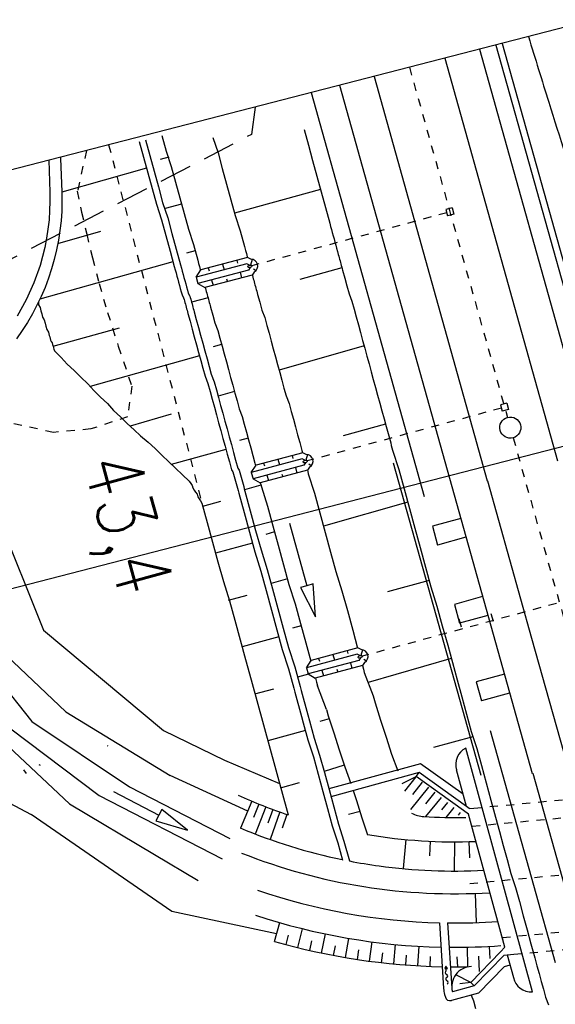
# Model space of a CAD drawing. Extents: x 447426 to 448116, y 440349 to 441552.
# Tile 79 of 96: x 447530 to 447563, y 441423 to 441484. Entities that reach past the tile are written whole.
import ezdxf

# ---------------------------------------------------------------- set-up
doc = ezdxf.new("R2010")
doc.units = 0
doc.header["$LTSCALE"] = 2
doc.header["$MEASUREMENT"] = 0
for name, pattern in [('ACAD_ISO03W100', [0.5, 0.25, -0.25]), ('ACAD_ISO05W100', [0.5, 0.25, -0.25]), ('ACAD_ISO10W100W', [0.5, 0.25, -0.25]), ('AUSGEZOGEN', [0]), ('GESTRICH-X2', [1.5, 1, -0.5]), ('PHANTOM', [2.5, 1.25, -0.25, 0.25, -0.25, 0.25, -0.25]), ('PUNKTX2', [0.5, 0.25, -0.25]), ('STRICHLINIEX2', [0.5, 0.25, -0.25])]:
    doc.linetypes.add(name, pattern=pattern)
doc.layers.get('0').update_dxf_attribs({"linetype": 'AUSGEZOGEN'})
for name, color, linetype in [('BOESCHG', 250, 'AUSGEZOGEN'), ('DB-Bahnachse', 7, 'CONTINUOUS'), ('DB-Bestand', 8, 'CONTINUOUS'), ('DB-Boeschungen', 15, 'CONTINUOUS'), ('DB-Gleisachsen', 7, 'CONTINUOUS'), ('DB-GRABEN', 15, 'AUSGEZOGEN'), ('DB-Ingenieurbauwerke', 15, 'CONTINUOUS'), ('DB-Kabelanlagen', 15, 'CONTINUOUS'), ('DB-LS-Wände', 15, 'CONTINUOUS'), ('DB-Wegboeschungen', 15, 'CONTINUOUS'), ('DB-Wege', 15, 'CONTINUOUS'), ('Planeinteilung', 250, 'CONTINUOUS'), ('RAHMEN', 7, 'AUSGEZOGEN'), ('STROMLTG', 4, 'AUSGEZOGEN')]:
    doc.layers.add(name, color=color, linetype=linetype)
doc.styles.add('ROMANS', font='romans.shx', dxfattribs={"width": 0.8})

# ---------------------------------------------------------------- blocks, each defined once
blk = doc.blocks.new('1135420')
blk.add_line((0, 297), (0, 0))
at = {"layer": 'RAHMEN'}
blk.add_line((25, 415), (25, 5), dxfattribs=at)

msp = doc.modelspace()

# ---------------------------------------------------------------- linework, layer by layer
at = {"layer": 'BOESCHG'}
msp.add_lwpolyline([(447561.361, 441482.501, 0.00146), (447562.612, 441478.459, 0.004755), (447564.688, 441472.034, 0.001644), (447570.93, 441453.526, 0.011246), (447571.501, 441451.968, 0.002982), (447573.818, 441446.158)], format="xyb", dxfattribs=at)
at = {"layer": 'DB-Bahnachse', "linetype": 'ACAD_ISO10W100W'}
for p, q in [((447554.023, 441480.612), (447560.069, 441459.034)), ((447560.419, 441457.782), (447569.027, 441427.14))]:
    msp.add_line(p, q, dxfattribs=at)
at = {"layer": 'DB-Bahnachse', "linetype": 'Continuous'}
msp.add_ellipse((447560.244, 441458.408), major_axis=(-0.46, 0.46), ratio=1, start_param=2.623338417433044, end_param=8.90652372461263, dxfattribs=at)
at = {"layer": 'DB-Bestand', "linetype": 'Continuous'}
for p, q in [((447528.635, 441452.945), (447531.469, 441445.924)), ((447525.833, 441446.434), (447530.753, 441440.302)), ((447531.469, 441445.924), (447538.863, 441439.741)), ((447532.844, 441440.889), (447528.771, 441444.743)), ((447532.844, 441440.889), (447539.264, 441436.969)), ((447530.753, 441440.302), (447536.768, 441436.269)), ((447528.369, 441439.633), (447533.061, 441435.228)), ((447529.366, 441439.913), (447534.893, 441435.742)), ((447538.863, 441439.741), (447542.631, 441437.915)), ((447535.44, 441438.78), (447535.4, 441438.8)), ((447542.631, 441437.915), (447546.01, 441436.481)), ((447530.223, 441437.316), (447530.4, 441437.1)), ((447531.181, 441437.651), (447531.265, 441437.608)), ((447544.052, 441434.773), (447539.264, 441436.969)), ((447535.786, 441435.993), (447538.577, 441434.528)), ((447536.768, 441436.269), (447542.961, 441433.085)), ((447534.893, 441435.742), (447542.484, 441431.84)), ((447529.342, 441435.298), (447530.701, 441434.566)), ((447533.061, 441435.228), (447538.3, 441432.1)), ((447538.763, 441434.882), (447538.577, 441434.528)), ((447540.348, 441433.598), (447538.763, 441434.882)), ((447539.382, 441428.603), (447530.701, 441434.566)), ((447538.577, 441434.528), (447538.391, 441434.174)), ((447538.391, 441434.174), (447540.348, 441433.598)), ((447538.3, 441432.1), (447541, 441430.5)), ((447545.83, 441427.21), (447539.382, 441428.603))]:
    msp.add_line(p, q, dxfattribs=at)
at = {"layer": 'DB-Bestand', "linetype": 'PHANTOM'}
msp.add_line((447559.806, 441426.801), (447559.753, 441426.994), dxfattribs=at)
at = {"layer": 'DB-Boeschungen', "linetype": 'Continuous'}
for p, q in [((447547.527, 441476.786), (447547.791, 441475.821)), ((447541.91, 441476.286), (447542.222, 441475.334)), ((447547.791, 441475.821), (447548.055, 441474.857)), ((447542.222, 441475.334), (447542.486, 441474.37)), ((447548.055, 441474.857), (447548.319, 441473.892)), ((447542.486, 441474.37), (447542.75, 441473.405)), ((447548.319, 441473.892), (447548.583, 441472.928)), ((447542.75, 441473.405), (447543.014, 441472.441)), ((447548.543, 441473.072), (447543.238, 441471.621)), ((447543.014, 441472.441), (447543.278, 441471.476)), ((447548.583, 441472.928), (447548.847, 441471.963)), ((447548.847, 441471.963), (447549.111, 441470.999)), ((447543.278, 441471.476), (447543.59, 441470.525)), ((447543.59, 441470.525), (447543.854, 441469.56)), ((447549.111, 441470.999), (447549.163, 441470.806)), ((447549.163, 441470.806), (447549.216, 441470.613)), ((447549.216, 441470.613), (447549.269, 441470.42)), ((447549.269, 441470.42), (447549.322, 441470.227)), ((447549.322, 441470.227), (447549.375, 441470.034)), ((447549.375, 441470.034), (447549.427, 441469.841)), ((447543.854, 441469.56), (447543.92, 441469.319)), ((447543.92, 441469.319), (447543.973, 441469.126)), ((447549.427, 441469.841), (447549.48, 441469.648)), ((447549.48, 441469.648), (447549.533, 441469.455)), ((447549.533, 441469.455), (447549.586, 441469.262)), ((447543.973, 441469.126), (447544.025, 441468.933)), ((447544.025, 441468.933), (447544.038, 441468.887)), ((447549.586, 441469.262), (447549.638, 441469.07)), ((447549.638, 441469.07), (447549.665, 441468.973)), ((447549.665, 441468.973), (447549.691, 441468.877)), ((447549.691, 441468.877), (447549.718, 441468.78)), ((447549.718, 441468.78), (447549.744, 441468.684)), ((447549.863, 441468.25), (447547.258, 441467.537)), ((447549.744, 441468.684), (447549.77, 441468.587)), ((447549.77, 441468.587), (447549.797, 441468.491)), ((447549.797, 441468.491), (447549.823, 441468.394)), ((447549.823, 441468.394), (447549.85, 441468.298)), ((447549.85, 441468.298), (447549.876, 441468.201)), ((447549.876, 441468.201), (447549.902, 441468.105)), ((447549.902, 441468.105), (447550.034, 441467.623)), ((447544.334, 441467.806), (447544.342, 441467.776)), ((447544.342, 441467.776), (447544.395, 441467.583)), ((447544.395, 441467.583), (447544.421, 441467.487)), ((447544.421, 441467.487), (447544.448, 441467.39)), ((447550.034, 441467.623), (447550.166, 441467.14)), ((447544.448, 441467.39), (447544.474, 441467.294)), ((447544.474, 441467.294), (447544.5, 441467.197)), ((447544.5, 441467.197), (447544.527, 441467.101)), ((447544.527, 441467.101), (447544.553, 441467.004)), ((447544.553, 441467.004), (447544.58, 441466.908)), ((447544.58, 441466.908), (447544.606, 441466.811)), ((447550.166, 441467.14), (447550.298, 441466.658)), ((447544.606, 441466.811), (447544.632, 441466.715)), ((447544.632, 441466.715), (447544.659, 441466.618)), ((447544.659, 441466.618), (447544.791, 441466.136)), ((447550.298, 441466.658), (447550.478, 441466.189)), ((447544.791, 441466.136), (447544.923, 441465.654)), ((447550.478, 441466.189), (447550.61, 441465.707)), ((447550.61, 441465.707), (447550.742, 441465.225)), ((447544.923, 441465.654), (447545.103, 441465.185)), ((447545.103, 441465.185), (447545.235, 441464.703)), ((447550.742, 441465.225), (447550.874, 441464.742)), ((447545.235, 441464.703), (447545.367, 441464.22)), ((447550.874, 441464.742), (447551.006, 441464.26)), ((447545.367, 441464.22), (447545.499, 441463.738)), ((447551.006, 441464.26), (447551.138, 441463.778)), ((447545.499, 441463.738), (447545.631, 441463.256)), ((447545.631, 441463.256), (447545.763, 441462.773)), ((447551.23, 441463.44), (447545.987, 441461.954)), ((447551.138, 441463.778), (447551.27, 441463.295)), ((447551.27, 441463.295), (447551.402, 441462.813)), ((447545.763, 441462.773), (447545.895, 441462.291)), ((447551.402, 441462.813), (447551.534, 441462.331)), ((447545.895, 441462.291), (447546.027, 441461.809)), ((447551.534, 441462.331), (447551.666, 441461.849)), ((447546.027, 441461.809), (447546.158, 441461.327)), ((447551.666, 441461.849), (447551.798, 441461.366)), ((447546.158, 441461.327), (447546.29, 441460.844)), ((447546.29, 441460.844), (447546.422, 441460.362)), ((447551.798, 441461.366), (447551.93, 441460.884)), ((447551.93, 441460.884), (447552.062, 441460.402)), ((447546.422, 441460.362), (447546.603, 441459.893)), ((447552.062, 441460.402), (447552.194, 441459.919)), ((447546.603, 441459.893), (447546.734, 441459.411)), ((447552.194, 441459.919), (447552.326, 441459.437)), ((447546.734, 441459.411), (447546.866, 441458.928)), ((447552.326, 441459.437), (447552.458, 441458.955)), ((447546.866, 441458.928), (447546.998, 441458.446)), ((447546.998, 441458.446), (447547.13, 441457.964)), ((447552.55, 441458.617), (447549.946, 441457.905)), ((447552.458, 441458.955), (447552.59, 441458.473)), ((447552.59, 441458.473), (447552.629, 441458.328)), ((447547.13, 441457.964), (447547.262, 441457.482)), ((447552.629, 441458.328), (447552.669, 441458.183)), ((447552.669, 441458.183), (447552.708, 441458.039)), ((447552.708, 441458.039), (447552.748, 441457.894)), ((447552.748, 441457.894), (447552.788, 441457.749)), ((447547.262, 441457.482), (447547.394, 441456.999)), ((447552.788, 441457.749), (447552.827, 441457.605)), ((447552.827, 441457.605), (447552.867, 441457.46)), ((447552.867, 441457.46), (447552.906, 441457.315)), ((447552.906, 441457.315), (447552.946, 441457.171)), ((447552.946, 441457.171), (447552.985, 441457.026)), ((447547.394, 441456.999), (447547.434, 441456.855)), ((447552.985, 441457.026), (447553.364, 441455.833)), ((447547.729, 441455.776), (447547.751, 441455.697)), ((447547.751, 441455.697), (447547.79, 441455.553)), ((447547.79, 441455.553), (447548.168, 441454.36)), ((447553.364, 441455.833), (447553.693, 441454.628)), ((447548.168, 441454.36), (447548.498, 441453.154)), ((447553.693, 441454.628), (447554.023, 441453.422)), ((447553.918, 441453.808), (447548.722, 441452.334)), ((447548.498, 441453.154), (447548.828, 441451.949)), ((447554.023, 441453.422), (447554.353, 441452.216)), ((447548.828, 441451.949), (447549.158, 441450.743)), ((447554.353, 441452.216), (447554.683, 441451.011)), ((447549.158, 441450.743), (447549.488, 441449.537)), ((447554.683, 441451.011), (447555.013, 441449.805)), ((447549.488, 441449.537), (447549.866, 441448.345)), ((447555.013, 441449.805), (447555.343, 441448.599)), ((447555.237, 441448.985), (447552.681, 441448.286)), ((447549.866, 441448.345), (447550.196, 441447.139)), ((447555.343, 441448.599), (447555.721, 441447.407)), ((447550.196, 441447.139), (447550.526, 441445.933)), ((447555.721, 441447.407), (447556.051, 441446.201)), ((447550.526, 441445.933), (447550.829, 441444.826)), ((447556.051, 441446.201), (447556.381, 441444.995)), ((447556.381, 441444.995), (447556.671, 441443.934)), ((447556.605, 441444.176), (447551.475, 441442.707)), ((447556.671, 441443.934), (447556.961, 441442.873)), ((447551.124, 441443.745), (447551.185, 441443.522)), ((447551.185, 441443.522), (447551.238, 441443.329)), ((447551.238, 441443.329), (447551.792, 441441.874)), ((447556.961, 441442.873), (447557.252, 441441.812)), ((447551.792, 441441.874), (447551.911, 441441.44)), ((447551.911, 441441.44), (447552.249, 441440.392)), ((447557.252, 441441.812), (447557.542, 441440.751)), ((447552.249, 441440.392), (447552.588, 441439.344)), ((447557.542, 441440.751), (447557.832, 441439.69)), ((447557.832, 441439.69), (447558.171, 441438.643)), ((447552.588, 441439.344), (447552.926, 441438.296)), ((447557.925, 441439.353), (447555.513, 441438.693)), ((447558.171, 441438.643), (447558.461, 441437.582)), ((447552.926, 441438.296), (447553.313, 441437.262)), ((447558.461, 441437.582), (447558.751, 441436.521)), ((447554.424, 441436.881), (447553.561, 441436.461)), ((447554.424, 441436.881), (447553.719, 441436.006)), ((447554.814, 441436.567), (447554.204, 441435.811)), ((447555.203, 441436.254), (447554.086, 441434.868)), ((447555.592, 441435.94), (447555.023, 441435.234)), ((447558.751, 441436.521), (447559.042, 441435.46)), ((447544.308, 441435.388), (447543.616, 441433.727)), ((447555.982, 441435.626), (447555.024, 441434.438)), ((447559.042, 441435.46), (447559.332, 441434.399)), ((447544.736, 441435.213), (447544.402, 441434.378)), ((447545.166, 441435.045), (447544.521, 441433.364)), ((447545.599, 441434.882), (447545.288, 441434.038)), ((447546.034, 441434.726), (447545.437, 441433.028)), ((447556.371, 441435.312), (447556.007, 441434.86)), ((447556.76, 441434.999), (447556.271, 441434.391)), ((447546.471, 441434.576), (447546.184, 441433.723)), ((447557.149, 441434.685), (447557.029, 441434.536)), ((447559.332, 441434.399), (447559.569, 441433.53)), ((447559.569, 441433.53), (447559.807, 441432.662)), ((447553.801, 441433.026), (447553.635, 441431.234)), ((447555.295, 441432.922), (447555.253, 441432.023)), ((447557.685, 441432.898), (447557.732, 441431.892)), ((447556.793, 441432.886), (447556.791, 441431.086)), ((447559.807, 441432.662), (447560.045, 441431.794)), ((447560.045, 441431.794), (447560.282, 441430.926)), ((447560.282, 441430.926), (447560.568, 441430.071)), ((447560.568, 441430.071), (447560.805, 441429.203)), ((447558.164, 441427.911), (447558.099, 441429.71)), ((447560.805, 441429.203), (447561.043, 441428.335)), ((447561.043, 441428.335), (447561.28, 441427.467)), ((447545.699, 441426.753), (447546.031, 441427.906)), ((447547.147, 441426.366), (447547.436, 441427.53)), ((447555.878, 441427.898), (447556.133, 441423.84)), ((447556.38, 441427.889), (447556.633, 441423.872)), ((447561.28, 441427.467), (447561.518, 441426.599)), ((447546.421, 441426.553), (447546.576, 441427.132)), ((447548.609, 441426.032), (447548.854, 441427.207)), ((447550.082, 441425.754), (447550.283, 441426.937)), ((447547.877, 441426.192), (447548.01, 441426.777)), ((447549.345, 441425.886), (447549.456, 441426.476)), ((447550.823, 441425.635), (447550.912, 441426.229)), ((447551.565, 441425.53), (447551.722, 441426.72)), ((447553.055, 441425.362), (447553.167, 441426.557)), ((447554.55, 441425.25), (447554.618, 441426.448)), ((447557.621, 441425.195), (447557.597, 441426.394)), ((447559.008, 441425.695), (447558.967, 441426.446)), ((447561.518, 441426.599), (447561.755, 441425.731)), ((447552.309, 441425.44), (447552.376, 441426.036)), ((447553.802, 441425.299), (447553.847, 441425.898)), ((447555.299, 441425.215), (447555.322, 441425.815)), ((447557.01, 441425.187), (447556.965, 441425.809)), ((447558.346, 441424.892), (447558.298, 441425.84)), ((447561.755, 441425.731), (447561.887, 441425.249)), ((447556.274, 441425.234), (447556.197, 441425.077)), ((447556.197, 441425.077), (447556.372, 441425.089)), ((447556.372, 441425.089), (447556.274, 441425.234)), ((447556.294, 441424.93), (447556.284, 441425.083)), ((447561.887, 441425.249), (447562.019, 441424.766)), ((447557.803, 441424.22), (447556.877, 441424.696)), ((447562.019, 441424.766), (447562.151, 441424.284)), ((447557.803, 441424.22), (447557.124, 441424.136)), ((447562.151, 441424.284), (447562.283, 441423.802)), ((447562.283, 441423.802), (447562.415, 441423.319)), ((447556.192, 441423.488), (447556.239, 441423.316)), ((447557.833, 441423.442), (447557.969, 441423.088)), ((447562.415, 441423.319), (447562.595, 441422.85)), ((447557.969, 441423.088), (447558.101, 441422.606))]:
    msp.add_line(p, q, dxfattribs=at)
for centre, major_axis, start_param, end_param in [((447556.812, 441465.386), (-22.981, 22.981), 1.932837, 2.034525), ((447555.035, 441436.441), (-1.414, 1.414), 1.902888, 2.294863), ((447556.812, 441465.386), (-21.92, 21.92), 2.294863, 2.378689), ((447556.812, 441465.386), (-24.254, 24.254), 1.960212, 2.152817), ((447556.812, 441465.386), (-22.981, 22.981), 2.189884, 2.396837), ((447556.812, 441465.386), (-9.302, 34.467), 2.501181, 2.939254), ((447556.812, 441465.386), (-24.254, 24.254), 2.165857, 2.220042), ((447556.812, 441465.386), (-24.254, 24.254), 2.220042, 2.408915), ((447556.812, 441465.386), (-9.785, 36.201), 2.547489, 2.852702), ((447556.812, 441465.386), (-10.407, 37.586), 2.551077, 2.849943), ((447556.812, 441465.386), (-26.517, 26.517), 2.344663, 2.427462), ((447556.812, 441465.386), (-10.571, 38.785), 2.595405, 2.8565), ((447556.812, 441465.386), (-27.577, 27.577), 2.347526, 2.429365), ((447556.812, 441465.386), (-28.426, 28.426), 2.349662, 2.376322), ((447557.88, 441423.95), (-0.884, 0.884), -0.759639, 1.035058), ((447556.812, 441465.386), (-28.426, 28.426), 2.351266, 2.37034), ((447556.343, 441424.831), (-0.0774, 0.0774), -0.328355, 2.031958), ((447556.37, 441424.428), (-0.0774, 0.0774), -0.328355, 2.031958), ((447556.273, 441424.624), (-0.0774, 0.0774), 2.813238, 5.17355), ((447557.88, 441423.95), (-1.237, 1.237), 0.848173, 1.052542), ((447556.3, 441424.22), (-0.0774, 0.0774), 2.813238, 5.17355), ((447556.529, 441423.396), (-0.212, 0.212), 1.052542, 2.623338)]:
    msp.add_ellipse(centre, major_axis=major_axis, ratio=1, start_param=start_param, end_param=end_param, dxfattribs=at)
at = {"layer": 'DB-Gleisachsen', "linetype": 'Continuous'}
for p, q in [((447556.203, 441481.173), (447563.157, 441456.351)), ((447551.844, 441480.051), (447558.824, 441455.137)), ((447558.831, 441455.138), (447561.554, 441445.435)), ((447561.554, 441445.435), (447566.86, 441426.533))]:
    msp.add_line(p, q, dxfattribs=at)
at = {"layer": 'DB-GRABEN', "linetype": 'Continuous'}
for p, q in [((447537.367, 441476.028), (447537.631, 441475.063)), ((447537.753, 441476.133), (447538.017, 441475.169)), ((447538.766, 441476.41), (447539.03, 441475.446)), ((447539.03, 441475.446), (447539.342, 441474.494)), ((447537.631, 441475.063), (447537.895, 441474.099)), ((447538.017, 441475.169), (447538.281, 441474.204)), ((447539.183, 441475.073), (447538.653, 441474.928)), ((447537.816, 441474.388), (447532.6, 441472.917)), ((447538.281, 441474.204), (447538.545, 441473.24)), ((447539.342, 441474.494), (447539.606, 441473.53)), ((447537.895, 441474.099), (447538.159, 441473.134)), ((447538.159, 441473.134), (447538.423, 441472.169)), ((447538.545, 441473.24), (447538.809, 441472.275)), ((447539.606, 441473.53), (447539.87, 441472.565)), ((447539.87, 441472.565), (447540.133, 441471.601)), ((447538.423, 441472.169), (447538.735, 441471.218)), ((447538.809, 441472.275), (447539.121, 441471.324)), ((447539.975, 441472.18), (447538.962, 441471.902)), ((447538.735, 441471.218), (447538.999, 441470.254)), ((447539.121, 441471.324), (447539.385, 441470.359)), ((447540.133, 441471.601), (447540.397, 441470.636)), ((447540.397, 441470.636), (447540.709, 441469.685)), ((447532.35, 441469.744), (447534.99, 441470.505)), ((447538.999, 441470.254), (447539.263, 441469.289)), ((447539.385, 441470.359), (447539.648, 441469.395)), ((447539.648, 441469.395), (447539.912, 441468.43)), ((447540.815, 441469.299), (447540.285, 441469.154)), ((447540.709, 441469.685), (447540.973, 441468.72)), ((447539.263, 441469.289), (447539.527, 441468.325)), ((447540.973, 441468.72), (447541.026, 441468.527)), ((447544.045, 441468.888), (447541.167, 441468.126)), ((447543.381, 441468.713), (447543.429, 441468.539)), ((447544.241, 441468.785), (447544.045, 441468.888)), ((447544.327, 441468.774), (447544.223, 441468.427)), ((447539.447, 441468.614), (447531.245, 441466.318)), ((447539.527, 441468.325), (447539.579, 441468.132)), ((447539.579, 441468.132), (447539.632, 441467.939)), ((447539.912, 441468.43), (447539.965, 441468.237)), ((447539.965, 441468.237), (447540.018, 441468.044)), ((447544.001, 441468.505), (447540.866, 441467.673)), ((447540.866, 441467.673), (447541.162, 441468.124)), ((447544.107, 441468.119), (447540.971, 441467.288)), ((447541.026, 441468.527), (447541.079, 441468.335)), ((447541.079, 441468.335), (447541.132, 441468.142)), ((447541.132, 441468.142), (447541.144, 441468.097)), ((447541.621, 441468.246), (447541.669, 441468.073)), ((447542.507, 441468.481), (447542.602, 441468.134)), ((447544.165, 441468.419), (447544.001, 441468.505)), ((447544.204, 441468.274), (447544.107, 441468.119)), ((447544.417, 441468.197), (447544.566, 441468.092)), ((447539.632, 441467.939), (447539.685, 441467.746)), ((447539.685, 441467.746), (447539.738, 441467.553)), ((447539.738, 441467.553), (447539.79, 441467.36)), ((447540.018, 441468.044), (447540.071, 441467.851)), ((447540.071, 441467.851), (447540.123, 441467.658)), ((447540.123, 441467.658), (447540.176, 441467.466)), ((447540.866, 441467.673), (447540.971, 441467.288)), ((447544.336, 441467.807), (447541.414, 441467.033)), ((447541.822, 441467.513), (447541.917, 441467.166)), ((447542.755, 441467.574), (447542.802, 441467.4)), ((447543.582, 441467.98), (447543.677, 441467.632)), ((447544.455, 441467.996), (447544.336, 441467.807)), ((447539.79, 441467.36), (447539.843, 441467.167)), ((447539.843, 441467.167), (447539.896, 441466.974)), ((447539.896, 441466.974), (447539.949, 441466.781)), ((447540.176, 441467.466), (447540.229, 441467.273)), ((447540.229, 441467.273), (447540.282, 441467.08)), ((447540.282, 441467.08), (447540.335, 441466.887)), ((447540.335, 441466.887), (447540.387, 441466.694)), ((447540.971, 441467.288), (447541.414, 441467.033)), ((447541.434, 441467.038), (447541.448, 441466.984)), ((447541.448, 441466.984), (447541.501, 441466.791)), ((447539.949, 441466.781), (447540.002, 441466.588)), ((447540.002, 441466.588), (447540.103, 441466.409)), ((447540.103, 441466.409), (447540.129, 441466.312)), ((447540.129, 441466.312), (447540.155, 441466.216)), ((447540.387, 441466.694), (447540.488, 441466.514)), ((447540.488, 441466.514), (447540.515, 441466.418)), ((447540.515, 441466.418), (447540.541, 441466.321)), ((447540.541, 441466.321), (447540.568, 441466.225)), ((447541.607, 441466.405), (447540.594, 441466.128)), ((447541.501, 441466.791), (447541.528, 441466.695)), ((447541.528, 441466.695), (447541.554, 441466.598)), ((447541.554, 441466.598), (447541.58, 441466.502)), ((447541.58, 441466.502), (447541.607, 441466.405)), ((447541.607, 441466.405), (447541.633, 441466.309)), ((447541.633, 441466.309), (447541.66, 441466.213)), ((447531.159, 441466.139), (447531.148, 441465.98)), ((447531.148, 441465.98), (447531.249, 441465.801)), ((447531.249, 441465.801), (447531.302, 441465.608)), ((447540.155, 441466.216), (447540.182, 441466.119)), ((447540.182, 441466.119), (447540.208, 441466.023)), ((447540.208, 441466.023), (447540.235, 441465.926)), ((447540.235, 441465.926), (447540.261, 441465.83)), ((447540.261, 441465.83), (447540.287, 441465.733)), ((447540.287, 441465.733), (447540.314, 441465.637)), ((447540.568, 441466.225), (447540.594, 441466.128)), ((447540.594, 441466.128), (447540.62, 441466.032)), ((447540.62, 441466.032), (447540.647, 441465.935)), ((447540.647, 441465.935), (447540.673, 441465.839)), ((447540.673, 441465.839), (447540.7, 441465.743)), ((447540.7, 441465.743), (447540.726, 441465.646)), ((447541.66, 441466.213), (447541.686, 441466.116)), ((447541.686, 441466.116), (447541.712, 441466.02)), ((447541.712, 441466.02), (447541.739, 441465.923)), ((447541.739, 441465.923), (447541.765, 441465.827)), ((447541.765, 441465.827), (447541.897, 441465.344)), ((447531.302, 441465.608), (447531.355, 441465.415)), ((447531.355, 441465.415), (447531.408, 441465.222)), ((447531.408, 441465.222), (447531.509, 441465.042)), ((447540.314, 441465.637), (447540.34, 441465.541)), ((447540.34, 441465.541), (447540.366, 441465.444)), ((447540.366, 441465.444), (447540.498, 441464.962)), ((447540.726, 441465.646), (447540.752, 441465.55)), ((447540.752, 441465.55), (447540.884, 441465.067)), ((447540.884, 441465.067), (447541.016, 441464.585)), ((447541.897, 441465.344), (447542.029, 441464.862)), ((447531.509, 441465.042), (447531.561, 441464.849)), ((447531.561, 441464.849), (447531.614, 441464.656)), ((447531.614, 441464.656), (447531.667, 441464.463)), ((447531.667, 441464.463), (447531.768, 441464.284)), ((447532.054, 441463.429), (447536.153, 441464.55)), ((447540.498, 441464.962), (447540.63, 441464.48)), ((447540.63, 441464.48), (447540.762, 441463.997)), ((447541.016, 441464.585), (447541.148, 441464.103)), ((447542.029, 441464.862), (447542.209, 441464.393)), ((447531.768, 441464.284), (447531.821, 441464.091)), ((447531.821, 441464.091), (447531.847, 441463.994)), ((447531.847, 441463.994), (447531.873, 441463.898)), ((447531.873, 441463.898), (447531.9, 441463.801)), ((447540.762, 441463.997), (447540.894, 441463.515)), ((447541.148, 441464.103), (447541.28, 441463.621)), ((447542.209, 441464.393), (447542.341, 441463.911)), ((447542.341, 441463.911), (447542.473, 441463.429)), ((447531.9, 441463.801), (447531.926, 441463.705)), ((447531.926, 441463.705), (447532.001, 441463.622)), ((447532.001, 441463.622), (447532.027, 441463.525)), ((447532.027, 441463.525), (447532.054, 441463.429)), ((447532.054, 441463.429), (447532.08, 441463.332)), ((447532.08, 441463.332), (447532.106, 441463.236)), ((447532.106, 441463.236), (447532.133, 441463.139)), ((447540.894, 441463.515), (447541.026, 441463.033)), ((447541.28, 441463.621), (447541.412, 441463.138)), ((447542.447, 441463.525), (447541.916, 441463.38)), ((447542.473, 441463.429), (447542.605, 441462.946)), ((447532.133, 441463.139), (447532.554, 441462.736)), ((447532.554, 441462.736), (447532.927, 441462.32)), ((447541.079, 441462.84), (447534.34, 441460.944)), ((447541.026, 441463.033), (447541.158, 441462.55)), ((447541.412, 441463.138), (447541.544, 441462.656)), ((447541.544, 441462.656), (447541.676, 441462.174)), ((447542.605, 441462.946), (447542.737, 441462.464)), ((447532.927, 441462.32), (447533.349, 441461.917)), ((447541.158, 441462.55), (447541.29, 441462.068)), ((447541.29, 441462.068), (447541.422, 441461.586)), ((447541.676, 441462.174), (447541.808, 441461.691)), ((447542.737, 441462.464), (447542.869, 441461.982)), ((447533.349, 441461.917), (447533.77, 441461.514)), ((447533.77, 441461.514), (447534.191, 441461.111)), ((447541.422, 441461.586), (447541.602, 441461.117)), ((447541.808, 441461.691), (447541.988, 441461.222)), ((447542.869, 441461.982), (447543.001, 441461.499)), ((447543.001, 441461.499), (447543.133, 441461.017)), ((447534.191, 441461.111), (447534.564, 441460.694)), ((447541.602, 441461.117), (447541.734, 441460.635)), ((447541.988, 441461.222), (447542.12, 441460.74)), ((447543.133, 441461.017), (447543.265, 441460.535)), ((447534.564, 441460.694), (447534.986, 441460.291)), ((447534.986, 441460.291), (447535.407, 441459.888)), ((447541.734, 441460.635), (447541.866, 441460.152)), ((447542.12, 441460.74), (447542.252, 441460.258)), ((447543.238, 441460.631), (447542.226, 441460.354)), ((447542.252, 441460.258), (447542.384, 441459.776)), ((447543.265, 441460.535), (447543.397, 441460.053)), ((447535.407, 441459.888), (447535.78, 441459.472)), ((447541.866, 441460.152), (447541.998, 441459.67)), ((447541.998, 441459.67), (447542.13, 441459.188)), ((447542.384, 441459.776), (447542.516, 441459.293)), ((447543.397, 441460.053), (447543.529, 441459.57)), ((447535.78, 441459.472), (447536.201, 441459.069)), ((447536.201, 441459.069), (447536.623, 441458.666)), ((447536.82, 441458.512), (447539.363, 441459.26)), ((447542.13, 441459.188), (447542.262, 441458.705)), ((447542.516, 441459.293), (447542.648, 441458.811)), ((447543.529, 441459.57), (447543.709, 441459.101)), ((447543.709, 441459.101), (447543.841, 441458.619)), ((447536.623, 441458.666), (447537.044, 441458.263)), ((447542.262, 441458.705), (447542.394, 441458.223)), ((447542.648, 441458.811), (447542.78, 441458.329)), ((447543.841, 441458.619), (447543.973, 441458.137)), ((447537.044, 441458.263), (447537.452, 441457.908)), ((447537.452, 441457.908), (447537.922, 441457.518)), ((447542.394, 441458.223), (447542.526, 441457.741)), ((447542.78, 441458.329), (447542.912, 441457.846)), ((447542.912, 441457.846), (447543.044, 441457.364)), ((447543.973, 441458.137), (447544.105, 441457.654)), ((447537.922, 441457.518), (447538.343, 441457.115)), ((447542.526, 441457.741), (447542.658, 441457.259)), ((447542.658, 441457.259), (447542.79, 441456.776)), ((447543.044, 441457.364), (447543.176, 441456.882)), ((447544.078, 441457.751), (447543.548, 441457.606)), ((447544.105, 441457.654), (447544.237, 441457.172)), ((447544.237, 441457.172), (447544.369, 441456.69)), ((447538.343, 441457.115), (447538.764, 441456.712)), ((447538.764, 441456.712), (447539.186, 441456.309)), ((447542.711, 441457.066), (447539.335, 441456.142)), ((447542.79, 441456.776), (447542.922, 441456.294)), ((447543.176, 441456.882), (447543.308, 441456.4)), ((447544.369, 441456.69), (447544.501, 441456.208)), ((447547.454, 441456.862), (447544.577, 441456.099)), ((447546.791, 441456.686), (447546.839, 441456.512)), ((447547.651, 441456.758), (447547.454, 441456.862)), ((447547.737, 441456.748), (447547.633, 441456.4)), ((447539.186, 441456.309), (447539.607, 441455.905)), ((447542.922, 441456.294), (447543.054, 441455.812)), ((447543.308, 441456.4), (447543.44, 441455.917)), ((447547.411, 441456.478), (447544.275, 441455.647)), ((447544.275, 441455.647), (447544.572, 441456.098)), ((447547.516, 441456.092), (447544.381, 441455.261)), ((447544.501, 441456.208), (447544.54, 441456.063)), ((447544.54, 441456.063), (447544.543, 441456.054)), ((447545.031, 441456.219), (447545.079, 441456.046)), ((447545.916, 441456.454), (447546.011, 441456.107)), ((447546.992, 441455.953), (447547.087, 441455.606)), ((447547.574, 441456.392), (447547.411, 441456.478)), ((447547.614, 441456.247), (447547.516, 441456.092)), ((447547.865, 441455.969), (447547.746, 441455.78)), ((447547.826, 441456.17), (447547.975, 441456.066)), ((447539.607, 441455.905), (447540.028, 441455.502)), ((447540.028, 441455.502), (447540.45, 441455.099)), ((447543.054, 441455.812), (447543.142, 441455.68)), ((447543.142, 441455.68), (447543.181, 441455.536)), ((447543.181, 441455.536), (447543.221, 441455.391)), ((447543.221, 441455.391), (447543.26, 441455.246)), ((447543.44, 441455.917), (447543.527, 441455.786)), ((447543.527, 441455.786), (447543.567, 441455.641)), ((447543.567, 441455.641), (447543.607, 441455.496)), ((447543.607, 441455.496), (447543.646, 441455.352)), ((447543.646, 441455.352), (447543.686, 441455.207)), ((447544.275, 441455.647), (447544.381, 441455.261)), ((447547.746, 441455.78), (447544.824, 441455.006)), ((447545.232, 441455.486), (447545.327, 441455.139)), ((447546.164, 441455.547), (447546.212, 441455.374)), ((447540.45, 441455.099), (447540.537, 441454.968)), ((447540.537, 441454.968), (447540.625, 441454.836)), ((447540.625, 441454.836), (447540.665, 441454.692)), ((447543.26, 441455.246), (447543.3, 441455.102)), ((447543.3, 441455.102), (447543.34, 441454.957)), ((447543.34, 441454.957), (447543.379, 441454.812)), ((447543.379, 441454.812), (447543.419, 441454.668)), ((447543.686, 441455.207), (447543.725, 441455.062)), ((447543.725, 441455.062), (447543.765, 441454.918)), ((447543.765, 441454.918), (447543.805, 441454.773)), ((447543.805, 441454.773), (447543.844, 441454.628)), ((447544.87, 441454.857), (447543.857, 441454.58)), ((447544.381, 441455.261), (447544.824, 441455.006)), ((447544.829, 441455.007), (447544.857, 441454.906)), ((447544.857, 441454.906), (447544.896, 441454.761)), ((447544.896, 441454.761), (447545.275, 441453.568)), ((447540.665, 441454.692), (447540.753, 441454.56)), ((447540.753, 441454.56), (447540.84, 441454.429)), ((447540.84, 441454.429), (447540.928, 441454.297)), ((447540.928, 441454.297), (447540.968, 441454.152)), ((447540.968, 441454.152), (447541.056, 441454.021)), ((447543.419, 441454.668), (447543.458, 441454.523)), ((447543.458, 441454.523), (447543.498, 441454.378)), ((447543.498, 441454.378), (447543.828, 441453.172)), ((447543.844, 441454.628), (447543.884, 441454.484)), ((447543.884, 441454.484), (447544.214, 441453.278)), ((447541.056, 441454.021), (447541.143, 441453.889)), ((447541.143, 441453.889), (447541.231, 441453.758)), ((447541.231, 441453.758), (447541.561, 441452.552)), ((447541.284, 441453.565), (447542.393, 441453.869)), ((447545.275, 441453.568), (447545.604, 441452.363)), ((447543.828, 441453.172), (447544.158, 441451.967)), ((447544.214, 441453.278), (447544.543, 441452.072)), ((447541.561, 441452.552), (447541.891, 441451.347)), ((447545.604, 441452.363), (447545.934, 441451.157)), ((447546.62, 441452.52), (447547.697, 441448.668)), ((447544.158, 441451.967), (447544.488, 441450.761)), ((447544.543, 441452.072), (447544.873, 441450.867)), ((447545.71, 441451.977), (447545.18, 441451.832)), ((447541.891, 441451.347), (447542.221, 441450.141)), ((447544.342, 441451.292), (447542.076, 441450.671)), ((447545.934, 441451.157), (447546.264, 441449.951)), ((447544.488, 441450.761), (447544.866, 441449.569)), ((447544.873, 441450.867), (447545.251, 441449.674)), ((447542.221, 441450.141), (447542.551, 441448.935)), ((447546.264, 441449.951), (447546.594, 441448.746)), ((447544.866, 441449.569), (447545.196, 441448.363)), ((447545.251, 441449.674), (447545.581, 441448.468)), ((447542.551, 441448.935), (447542.929, 441447.743)), ((447546.502, 441449.083), (447545.489, 441448.806)), ((447546.594, 441448.746), (447546.972, 441447.553)), ((447547.697, 441448.668), (447547.312, 441448.56)), ((447548.082, 441448.776), (447547.697, 441448.668)), ((447548.235, 441446.742), (447548.082, 441448.776)), ((447542.867, 441447.778), (447544.025, 441448.094)), ((447545.196, 441448.363), (447545.525, 441447.157)), ((447545.581, 441448.468), (447545.911, 441447.263)), ((447547.312, 441448.56), (447548.235, 441446.742)), ((447542.929, 441447.743), (447543.259, 441446.537)), ((447546.972, 441447.553), (447547.302, 441446.347)), ((447545.525, 441447.157), (447545.855, 441445.952)), ((447545.911, 441447.263), (447546.241, 441446.057)), ((447543.259, 441446.537), (447543.589, 441445.331)), ((447547.302, 441446.347), (447547.632, 441445.142)), ((447545.855, 441445.952), (447546.185, 441444.746)), ((447546.241, 441446.057), (447546.571, 441444.851)), ((447547.342, 441446.203), (447546.811, 441446.058)), ((447543.589, 441445.331), (447543.919, 441444.126)), ((447545.974, 441445.517), (447543.707, 441444.897)), ((447547.632, 441445.142), (447547.937, 441444.025)), ((447546.185, 441444.746), (447546.563, 441443.553)), ((447546.571, 441444.851), (447546.949, 441443.659)), ((447550.803, 441444.446), (447547.668, 441443.615)), ((447550.847, 441444.83), (447547.969, 441444.068)), ((447549.309, 441444.423), (447549.404, 441444.075)), ((447550.184, 441444.655), (447550.231, 441444.481)), ((447550.967, 441444.36), (447550.803, 441444.446)), ((447551.043, 441444.727), (447550.847, 441444.83)), ((447551.129, 441444.716), (447551.026, 441444.368)), ((447543.919, 441444.126), (447544.262, 441442.872)), ((447547.668, 441443.615), (447547.964, 441444.066)), ((447550.909, 441444.061), (447547.774, 441443.23)), ((447548.424, 441444.188), (447548.471, 441444.015)), ((447550.384, 441443.922), (447550.479, 441443.574)), ((447551.006, 441444.216), (447550.909, 441444.061)), ((447551.257, 441443.938), (447551.138, 441443.749)), ((447551.219, 441444.139), (447551.368, 441444.034)), ((447546.563, 441443.553), (447546.893, 441442.348)), ((447546.949, 441443.659), (447547.279, 441442.453)), ((447547.796, 441443.217), (447547.121, 441443.032)), ((447547.668, 441443.615), (447547.774, 441443.23)), ((447547.774, 441443.23), (447548.217, 441442.975)), ((447551.138, 441443.749), (447548.217, 441442.975)), ((447548.624, 441443.455), (447548.719, 441443.108)), ((447549.557, 441443.516), (447549.604, 441443.342)), ((447544.262, 441442.872), (447546.538, 441434.553)), ((447548.224, 441442.977), (447548.292, 441442.73)), ((447548.292, 441442.73), (447548.358, 441442.489)), ((447544.499, 441442.004), (447545.657, 441442.32)), ((447546.893, 441442.348), (447546.959, 441442.107)), ((447546.959, 441442.107), (447547.368, 441440.612)), ((447547.279, 441442.453), (447547.345, 441442.212)), ((447547.345, 441442.212), (447547.754, 441440.717)), ((447548.911, 441441.034), (447548.358, 441442.489)), ((447548.911, 441441.034), (447549.017, 441440.648)), ((447547.368, 441440.612), (447547.474, 441440.226)), ((447547.474, 441440.226), (447547.764, 441439.165)), ((447547.754, 441440.717), (447547.86, 441440.331)), ((447547.86, 441440.331), (447548.15, 441439.27)), ((447549.07, 441440.455), (447548.491, 441440.297)), ((447549.017, 441440.648), (447549.356, 441439.6)), ((447547.606, 441439.743), (447545.291, 441439.11)), ((447549.356, 441439.6), (447549.694, 441438.552)), ((447547.764, 441439.165), (447548.103, 441438.117)), ((447548.15, 441439.27), (447548.488, 441438.222)), ((447549.694, 441438.552), (447550.033, 441437.505)), ((447548.103, 441438.117), (447548.393, 441437.056)), ((447548.488, 441438.222), (447548.779, 441437.161)), ((447550.006, 441437.601), (447548.766, 441437.21)), ((447548.779, 441437.161), (447549.069, 441436.1)), ((447550.033, 441437.505), (447550.419, 441436.47)), ((447546.083, 441436.216), (447547.244, 441436.534)), ((447548.393, 441437.056), (447548.683, 441435.995)), ((447548.683, 441435.995), (447548.973, 441434.934)), ((447549.069, 441436.1), (447549.359, 441435.039)), ((447550.558, 441436.04), (447550.758, 441435.422)), ((447550.758, 441435.422), (447551.096, 441434.374)), ((447548.973, 441434.934), (447549.264, 441433.873)), ((447549.359, 441435.039), (447549.65, 441433.978)), ((447550.991, 441434.76), (447550.267, 441434.562)), ((447551.096, 441434.374), (447551.435, 441433.326)), ((447549.264, 441433.873), (447549.602, 441432.825)), ((447549.65, 441433.978), (447549.988, 441432.931)), ((447549.988, 441432.931), (447550.323, 441431.706)), ((447549.602, 441432.825), (447549.893, 441431.764))]:
    msp.add_line(p, q, dxfattribs=at)
at = {"layer": 'DB-GRABEN', "linetype": 'PUNKTX2'}
msp.add_line((447535.48, 441475.837), (447541.231, 441453.758), dxfattribs=at)
at = {"layer": 'DB-GRABEN', "linetype": 'Continuous'}
for centre in [(447544.185, 441468.346), (447547.594, 441456.319), (447550.987, 441444.288)]:
    msp.add_ellipse(centre, major_axis=(0.477, 0.131), ratio=0.878803, start_param=-1.223517, end_param=1.219229, dxfattribs=at)
at = {"layer": 'DB-Ingenieurbauwerke', "linetype": 'Continuous'}
for p, q in [((447558.334, 441481.721), (447569.585, 441441.559)), ((447549.713, 441479.502), (447561.592, 441437.101)), ((447556.66, 441471.948), (447556.274, 441471.843)), ((447556.274, 441471.843), (447556.379, 441471.457)), ((447556.66, 441471.948), (447556.765, 441471.562)), ((447556.765, 441471.562), (447556.379, 441471.457)), ((447560.032, 441459.911), (447559.646, 441459.806)), ((447559.646, 441459.806), (447559.751, 441459.42)), ((447560.032, 441459.911), (447560.137, 441459.525)), ((447560.137, 441459.525), (447559.751, 441459.42)), ((447557.184, 441452.807), (447555.447, 441452.332)), ((447555.447, 441452.332), (447555.764, 441451.174)), ((447557.5, 441451.649), (447555.764, 441451.174)), ((447558.535, 441447.993), (447556.799, 441447.518)), ((447556.799, 441447.518), (447557.116, 441446.36)), ((447558.852, 441446.835), (447557.116, 441446.36)), ((447559.881, 441443.209), (447558.145, 441442.734)), ((447558.145, 441442.734), (447558.462, 441441.576)), ((447560.198, 441442.052), (447558.462, 441441.576)), ((447561.602, 441423.647), (447557.494, 441438.656)), ((447554.713, 441437.695), (447549.056, 441436.147)), ((447554.616, 441437.151), (447549.188, 441435.665)), ((447554.442, 441436.906), (447554.616, 441437.151)), ((447557.541, 441435.067), (447554.616, 441437.151)), ((447557.335, 441435.827), (447554.713, 441437.695)), ((447557.544, 441435.065), (447556.929, 441437.312)), ((447557.363, 441434.826), (447554.442, 441436.906)), ((447561.632, 441437.112), (447586.087, 441349.807)), ((447557.674, 441434.59), (447557.363, 441434.826)), ((447559.914, 441426.405), (447557.674, 441434.59)), ((447559.914, 441426.405), (447559.64, 441426.1)), ((447557.803, 441424.22), (447559.64, 441426.1)), ((447558.018, 441424.011), (447559.863, 441425.899)), ((447559.863, 441425.899), (447560.048, 441425.916)), ((447560.048, 441425.916), (447560.431, 441424.516)), ((447558.28, 441423.564), (447559.862, 441425.183)), ((447560.222, 441425.281), (447559.862, 441425.183)), ((447558.018, 441424.011), (447556.669, 441423.641)), ((447558.018, 441424.011), (447557.803, 441424.22)), ((447558.28, 441423.564), (447556.608, 441423.106))]:
    msp.add_line(p, q, dxfattribs=at)
at = {"layer": 'DB-Ingenieurbauwerke', "linetype": 'ACAD_ISO03W100'}
for p, q in [((447556.326, 441471.65), (447544.315, 441468.38)), ((447559.699, 441459.613), (447547.725, 441456.353)), ((447563.082, 441447.579), (447551.117, 441444.322)), ((447557.986, 441434.964), (447575.275, 441436.573)), ((447557.877, 441433.849), (447575.974, 441435.533)), ((447557.71, 441434.939), (447557.541, 441435.067)), ((447557.71, 441434.939), (447557.986, 441434.964)), ((447559.753, 441426.994), (447577.85, 441428.678)), ((447560.452, 441425.954), (447577.741, 441427.563)), ((447560.048, 441425.916), (447560.452, 441425.954))]:
    msp.add_line(p, q, dxfattribs=at)
at = {"layer": 'DB-Ingenieurbauwerke', "linetype": 'ACAD_ISO05W100'}
msp.add_line((447557.753, 441430.323), (447578.368, 441432.241), dxfattribs=at)
at = {"layer": 'DB-Ingenieurbauwerke', "linetype": 'Continuous'}
for centre, major_axis, ratio, start_param, end_param in [((447544.185, 441468.346), (0.13, 0.035), 0.555556, 0, 6.283185), ((447550.987, 441444.288), (0.13, 0.035), 0.555556, 0, 6.283185), ((447558.006, 441437.65), (-0.798, 0.798), 1, -0.314873, 1.089434), ((447561.53, 441424.774), (-0.798, 0.798), 1, 1.01565, 2.419957)]:
    msp.add_ellipse(centre, major_axis=major_axis, ratio=ratio, start_param=start_param, end_param=end_param, dxfattribs=at)
msp.add_ellipse((447547.594, 441456.319), major_axis=(0.13, 0.035), ratio=0.555556, dxfattribs=at)
at = {"layer": 'DB-Kabelanlagen', "linetype": 'Continuous'}
for p, q in [((447559.738, 441482.083), (447566.659, 441457.381)), ((447559.351, 441481.983), (447566.308, 441457.151))]:
    msp.add_line(p, q, dxfattribs=at)
at = {"layer": 'DB-Kabelanlagen', "linetype": 'STRICHLINIEX2'}
for p, q in [((447559.041, 441446.962), (447559.177, 441446.481)), ((447557.068, 441446.617), (447557.257, 441445.943))]:
    msp.add_line(p, q, dxfattribs=at)
at = {"layer": 'DB-LS-Wände', "linetype": 'Continuous'}
for p, q in [((447547.969, 441479.053), (447554.942, 441454.163)), ((447553.02, 441456.229), (447558.417, 441437.002)), ((447558.995, 441439.752), (447563.009, 441425.452))]:
    msp.add_line(p, q, dxfattribs=at)
at = {"layer": 'DB-Wegboeschungen', "linetype": 'Continuous'}
for p, q in [((447532.512, 441475.073), (447532.516, 441474.984)), ((447532.516, 441474.984), (447532.559, 441473.964)), ((447532.559, 441473.964), (447532.593, 441472.943)), ((447532.593, 441472.943), (447532.595, 441472.871)), ((447532.595, 441472.871), (447532.6, 441472.31)), ((447532.584, 441471.749), (447532.543, 441471.146)), ((447532.6, 441472.31), (447532.584, 441471.749)), ((447532.543, 441471.146), (447532.476, 441470.546)), ((447532.476, 441470.546), (447532.384, 441469.949)), ((447532.384, 441469.949), (447532.267, 441469.356)), ((447532.267, 441469.356), (447532.126, 441468.769)), ((447532.126, 441468.769), (447531.96, 441468.188)), ((447531.96, 441468.188), (447531.77, 441467.614)), ((447531.77, 441467.614), (447531.557, 441467.049)), ((447531.557, 441467.049), (447531.32, 441466.493)), ((447531.32, 441466.493), (447531.061, 441465.948)), ((447531.061, 441465.948), (447530.778, 441465.413)), ((447530.778, 441465.413), (447530.474, 441464.891)), ((447530.474, 441464.891), (447530.149, 441464.383)), ((447530.149, 441464.383), (447529.802, 441463.888))]:
    msp.add_line(p, q, dxfattribs=at)
at = {"layer": 'DB-Wege', "linetype": 'PUNKTX2'}
for p, q in [((447534.112, 441475.485), (447533.538, 441472.882)), ((447533.545, 441472.969), (447533.807, 441471.687)), ((447533.807, 441471.687), (447534.132, 441470.324)), ((447534.132, 441470.324), (447534.474, 441468.872)), ((447534.474, 441468.872), (447534.892, 441467.284)), ((447534.892, 441467.284), (447535.412, 441465.501)), ((447535.412, 441465.501), (447536.067, 441463.435)), ((447536.067, 441463.435), (447536.91, 441460.96)), ((447536.91, 441460.96), (447536.643, 441459.072)), ((447536.643, 441459.072), (447534.382, 441458.323)), ((447532.074, 441458.112), (447529.447, 441458.681)), ((447534.382, 441458.323), (447532.074, 441458.112))]:
    msp.add_line(p, q, dxfattribs=at)
at = {"layer": 'DB-Wege', "linetype": 'Continuous'}
for p, q in [((447531.796, 441474.889), (447531.85, 441472.919)), ((447531.854, 441472.35), (447531.841, 441471.782)), ((447531.85, 441472.919), (447531.854, 441472.35)), ((447531.841, 441471.782), (447531.803, 441471.211)), ((447531.803, 441471.211), (447531.738, 441470.642)), ((447531.738, 441470.642), (447531.651, 441470.075)), ((447531.651, 441470.075), (447531.54, 441469.513)), ((447531.54, 441469.513), (447531.407, 441468.956)), ((447531.407, 441468.956), (447531.25, 441468.405)), ((447531.25, 441468.405), (447530.867, 441467.326)), ((447530.867, 441467.326), (447530.397, 441466.281)), ((447530.397, 441466.281), (447529.841, 441465.28))]:
    msp.add_line(p, q, dxfattribs=at)
at = {"layer": 'STROMLTG', "linetype": 'GESTRICH-X2', "flags": 128}
msp.add_lwpolyline([(447544.503, 441478.16), (447544.295, 441476.474), (447511.654, 441459.577), (447505.461, 441459.242), (447502.113, 441461.25), (447491.233, 441453.386), (447493.074, 441449.538), (447493.744, 441447.698), (447503.117, 441452.215), (447509.143, 441446.025), (447516.676, 441432.139), (447531.908, 441402.693), (447536.231, 441403.961), (447535.82, 441407.414)], dxfattribs=at)

# ---------------------------------------------------------------- block references
at = {"layer": 'Planeinteilung', "linetype": 'Continuous', "rotation": 284.4375024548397}
msp.add_blockref('1135420', (447426.449, 441447.767), dxfattribs=at)

# ---------------------------------------------------------------- texts
at = {"layer": 'DB-Bahnachse', "linetype": 'Continuous', "style": 'ROMANS', "oblique": 0, "width": 0.8334}
msp.add_text('43,4', height=3.5, rotation=285.30622, dxfattribs=at).set_placement((447533.878, 441456.261))

doc.saveas('drawing.dxf')
